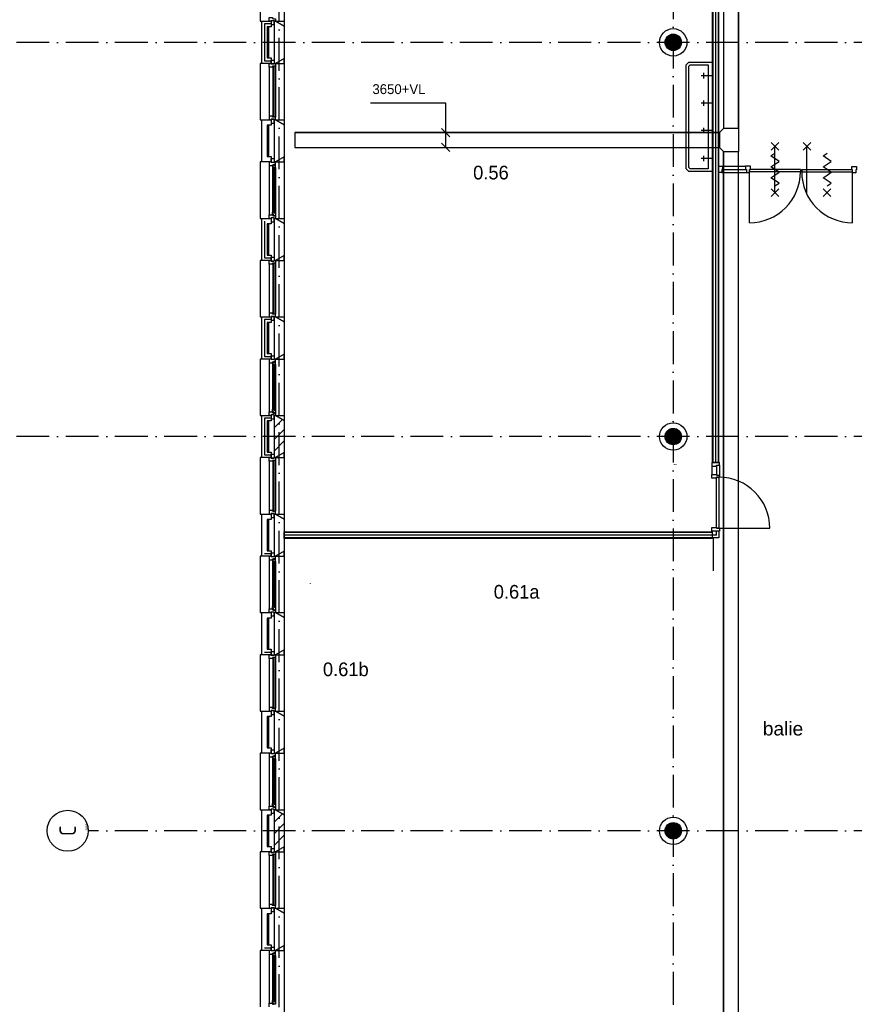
# Model space of a CAD drawing. Header units: millimetres. Extents: x -6587 to 170951, y 244 to 951952.
# Tile 3 of 102: x 12749 to 28002, y 16799 to 34782. Entities that reach past the tile are written whole.
import ezdxf
from ezdxf.enums import TextEntityAlignment as Align

# ---------------------------------------------------------------- set-up
doc = ezdxf.new("R2010")
doc.units = ezdxf.units.MM
doc.header["$LTSCALE"] = 100
doc.linetypes.add('DASHDOT', pattern=[9, 6, -1.5, 0, -1.5])
for name, color, linetype in [('AL$7----_STRAMIEN', 1, 'DASHDOT'), ('AL74----_INRSANITAIR', 7, 'CONTINUOUS'), ('ALN-----_BLOCKNAAM', 2, 'CONTINUOUS'), ('BOUW', 8, 'CONTINUOUS'), ('EA61303-_ARCEER', 1, 'CONTINUOUS'), ('KABELGOOT', 8, 'CONTINUOUS'), ('TEKST35', 50, 'CONTINUOUS')]:
    doc.layers.add(name, color=color, linetype=linetype)
doc.styles.add('BURO-018', font='BUROFONT.shx', dxfattribs={"height": 180})
doc.styles.add('BURO-025', font='BUROFONT.shx', dxfattribs={"height": 250})
doc.styles.get("Standard").update_dxf_attribs({"font": 'iso.shx'})

# ---------------------------------------------------------------- blocks, each defined once
blk = doc.blocks.new('1010')
at = {"layer": 'AL$7----_STRAMIEN', "color": 7, "linetype": 'Continuous'}
blk.add_circle((0, 750), 750, dxfattribs=at)
at = {"layer": 'AL$7----_STRAMIEN', "color": 3, "linetype": 'Continuous'}
blk.add_attdef('STR-NAAM', text='', height=600, rotation=360, dxfattribs=at).set_placement((0, 750), align=Align.MIDDLE)
at = {"layer": 'ALN-----_BLOCKNAAM', "linetype": 'Continuous'}
blk.add_text('1010', height=100, dxfattribs=at).set_placement((0, 0))

msp = doc.modelspace()

# ---------------------------------------------------------------- hatches: boundary and pattern name
at = {"layer": 'BOUW'}
h = msp.add_hatch(dxfattribs=at)
h.set_pattern_fill('GEWPBET', color=256, scale=100, angle=90, style=0)
h.set_pattern_definition([(90, (24693.015, 34368.749), (-20, 1e-15), [])])
edge = h.paths.add_edge_path()
edge.add_arc((24693, 34368.7), 150, 0, 360)
h = msp.add_hatch(dxfattribs=at)
h.set_pattern_fill('PREFBET', color=256, style=0)
h.set_pattern_definition([(45, (17582.84, 26876.26), (-106.066, 106.066), [])])
h.paths.add_polyline_path([(17402.8, 27553.9), (17422.8, 27553.9), (17582.8, 27461.5), (17582.8, 26876.3), (17422.8, 26783.9), (17402.8, 26783.9)])
h = msp.add_hatch(dxfattribs=at)
h.set_pattern_fill('GEWPBET', color=256, scale=100, angle=90, style=0)
h.set_pattern_definition([(90, (24693.015, 27168.749), (-20, 1e-15), [])])
edge = h.paths.add_edge_path()
edge.add_arc((24693, 27168.7), 150, 0, 360)
h = msp.add_hatch(dxfattribs=at)
h.set_pattern_fill('GEWPBET', color=256, scale=100, angle=90, style=0)
h.set_pattern_definition([(90, (24693.015, 19968.749), (-20, 1e-15), [])])
edge = h.paths.add_edge_path()
edge.add_arc((24693, 19968.7), 150, 0, 360)
at = {"layer": 'EA61303-_ARCEER'}
h = msp.add_hatch(dxfattribs=at)
h.set_pattern_fill('LINE,N', color=256, scale=20, angle=45, style=0)
h.set_pattern_definition([(45, (17864, 25291.5), (-44.9013, 44.9013), [])])
edge = h.paths.add_edge_path()
edge.add_line((17864, 25259), (23708, 25259))
edge = h.paths.add_edge_path()
edge.add_line((23708, 25259), (23708, 25324))
edge = h.paths.add_edge_path()
edge.add_line((23708, 25324), (17864, 25324))
edge = h.paths.add_edge_path()
edge.add_line((17864, 25324), (17864, 25259))

# ---------------------------------------------------------------- linework, layer by layer
at = {"layer": 'AL$7----_STRAMIEN', "color": 1}
for p, q in [((17492.8, 5947), (17492.8, 77761.7)), ((24692.8, 77698.2), (24692.8, 12402.1)), ((37592.8, 34368.7), (11478.6, 34368.7)), ((37592.8, 34368.7), (11478.6, 34368.7)), ((37592.8, 27168.7), (11478.6, 27168.7)), ((37592.8, 27168.7), (11478.6, 27168.7)), ((37592.8, 19968.7), (14001, 19968.7))]:
    msp.add_line(p, q, dxfattribs=at)
at = {"layer": 'AL74----_INRSANITAIR', "color": 8, "linetype": 'Continuous'}
for p, q in [((24927.8, 33959.7), (24977.8, 34009.7)), ((24977.8, 34009.7), (25102.8, 34009.7)), ((25102.8, 34009.7), (25402.8, 34009.7)), ((24927.8, 32059.7), (24927.8, 33959.7)), ((24977.8, 33934.7), (25002.8, 33959.7)), ((24977.8, 32084.7), (24977.8, 33934.7)), ((25002.8, 33959.7), (25102.8, 33959.7)), ((25102.8, 33959.7), (25327.8, 33959.7)), ((25327.8, 33959.7), (25327.8, 32059.7)), ((25402.8, 33809.2), (25402.8, 31809.2)), ((24977.8, 32009.7), (24927.8, 32059.7)), ((25002.8, 32059.7), (24977.8, 32084.7)), ((25102.8, 32059.7), (25002.8, 32059.7)), ((25327.8, 32059.7), (25102.8, 32059.7)), ((25102.8, 32009.7), (24977.8, 32009.7)), ((25402.8, 32009.7), (25102.8, 32009.7))]:
    msp.add_line(p, q, dxfattribs=at)
for points in [[(25252.8, 33709.6), (25252.8, 33809.6)], [(25402.8, 33759.6), (25202.8, 33759.6)], [(25252.8, 33209.6), (25252.8, 33309.6)], [(25402.8, 33259.6), (25202.8, 33259.6)], [(25402.8, 32759.6), (25202.8, 32759.6)], [(25252.8, 32709.6), (25252.8, 32809.6)], [(25402.8, 32246.3), (25202.8, 32246.3)], [(25252.8, 32196.3), (25252.8, 32296.3)]]:
    msp.add_lwpolyline(points, dxfattribs=at)
at = {"layer": 'BOUW'}
for p, q in [((25402.8, 36373.9), (25402.8, 26694.9)), ((25417.8, 36373.9), (25417.8, 26694.9)), ((25465.3, 36373.9), (25465.3, 26694.9)), ((25512.8, 36373.9), (25512.8, 26694.9)), ((25527.8, 26694.9), (25527.8, 36373.9)), ((17172.8, 33983.9), (17172.8, 34753.9)), ((17172.8, 34753.9), (17341.8, 34753.9)), ((17341.8, 34753.9), (17341.8, 34653.9)), ((17222.8, 34703.9), (17222.8, 34033.9)), ((17341.8, 34703.9), (17222.8, 34703.9)), ((17272.8, 34653.9), (17272.8, 34083.9)), ((17341.8, 34653.9), (17272.8, 34653.9)), ((17302.8, 34083.9), (17302.8, 34653.9)), ((17222.8, 34033.9), (17341.8, 34033.9)), ((17272.8, 34083.9), (17341.8, 34083.9)), ((17341.8, 34083.9), (17341.8, 33983.9)), ((17341.8, 33983.9), (17172.8, 33983.9)), ((17172.8, 32953.9), (17341.8, 32953.9)), ((17172.8, 32183.9), (17172.8, 32953.9)), ((17341.8, 32953.9), (17341.8, 32853.9)), ((17402.8, 32183.9), (17402.8, 32953.9)), ((17402.8, 32953.9), (17422.8, 32953.9)), ((17422.8, 32953.9), (17582.8, 32861.5)), ((17272.8, 32853.9), (17272.8, 32283.9)), ((17341.8, 32853.9), (17272.8, 32853.9)), ((17302.8, 32283.9), (17302.8, 32853.9)), ((17402.8, 32283.9), (17402.8, 32853.9)), ((17582.8, 32861.5), (17582.8, 32276.3)), ((26620.3, 32400.4), (26480.3, 32540.4)), ((26480.3, 32400.4), (26620.3, 32540.4)), ((26550.3, 31620.4), (26550.3, 32470.4)), ((27206.4, 32400.4), (27066.4, 32540.4)), ((27066.4, 32400.4), (27206.4, 32540.4)), ((27136.4, 31620.4), (27136.4, 32470.4)), ((17272.8, 32283.9), (17341.8, 32283.9)), ((17341.8, 32283.9), (17341.8, 32183.9)), ((17582.8, 32276.3), (17422.8, 32183.9)), ((26475.3, 32295.4), (26550.3, 32345.4)), ((26625.3, 32195.4), (26475.3, 32295.4)), ((26550.3, 32145.4), (26625.3, 32195.4)), ((27430.3, 32295.4), (27505.3, 32345.4)), ((27580.3, 32195.4), (27430.3, 32295.4)), ((27505.3, 32145.4), (27580.3, 32195.4)), ((17341.8, 32183.9), (17172.8, 32183.9)), ((17422.8, 32183.9), (17402.8, 32183.9)), ((25594.8, 32108.4), (26012.3, 32108.4)), ((25594.8, 32045.4), (26012.3, 32045.4)), ((27015.3, 32045.4), (26085.3, 32045.4)), ((26475.3, 32095.4), (26550.3, 32145.4)), ((26625.3, 31995.4), (26475.3, 32095.4)), ((27015.3, 32045.4), (27015.3, 32005.4)), ((27040.3, 32045.4), (27970.3, 32045.4)), ((27040.3, 32045.4), (27040.3, 32005.4)), ((27430.3, 32095.4), (27505.3, 32145.4)), ((27580.3, 31995.4), (27430.3, 32095.4)), ((25577.8, 31994.4), (26029.3, 31994.4)), ((27015.3, 32005.4), (26085.3, 32005.4)), ((26475.3, 31895.4), (26550.3, 31945.4)), ((26625.3, 31795.4), (26475.3, 31895.4)), ((26550.3, 31945.4), (26625.3, 31995.4)), ((27040.3, 32005.4), (27015.3, 32005.4)), ((27040.3, 32005.4), (27970.3, 32005.4)), ((27430.3, 31895.4), (27505.3, 31945.4)), ((27580.3, 31795.4), (27430.3, 31895.4)), ((27505.3, 31945.4), (27580.3, 31995.4)), ((26620.3, 31550.4), (26480.3, 31690.4)), ((26480.3, 31550.4), (26620.3, 31690.4)), ((26550.3, 31745.4), (26625.3, 31795.4)), ((27575.3, 31550.4), (27435.3, 31690.4)), ((27435.3, 31550.4), (27575.3, 31690.4)), ((27505.3, 31745.4), (27580.3, 31795.4)), ((17172.8, 30383.9), (17172.8, 31153.9)), ((17172.8, 31153.9), (17341.8, 31153.9)), ((17341.8, 31153.9), (17341.8, 31053.9)), ((17402.8, 30383.9), (17402.8, 31153.9)), ((17402.8, 31153.9), (17422.8, 31153.9)), ((17422.8, 31153.9), (17582.8, 31061.5)), ((17222.8, 31103.9), (17222.8, 30433.9)), ((17222.8, 31103.9), (17222.8, 30433.9)), ((17272.8, 31053.9), (17272.8, 30483.9)), ((17341.8, 31053.9), (17272.8, 31053.9)), ((17302.8, 30483.9), (17302.8, 31053.9)), ((17402.8, 30483.9), (17402.8, 31053.9)), ((17582.8, 31061.5), (17582.8, 30476.3)), ((17222.8, 30433.9), (17341.8, 30433.9)), ((17272.8, 30483.9), (17341.8, 30483.9)), ((17341.8, 30483.9), (17341.8, 30383.9)), ((17582.8, 30476.3), (17422.8, 30383.9)), ((17341.8, 30383.9), (17172.8, 30383.9)), ((17422.8, 30383.9), (17402.8, 30383.9)), ((17172.8, 29353.9), (17341.8, 29353.9)), ((17172.8, 28583.9), (17172.8, 29353.9)), ((17341.8, 29353.9), (17341.8, 29253.9)), ((17402.8, 28583.9), (17402.8, 29353.9)), ((17402.8, 29353.9), (17422.8, 29353.9)), ((17422.8, 29353.9), (17582.8, 29261.5)), ((17222.8, 29303.9), (17222.8, 28633.9)), ((17222.8, 29303.9), (17222.8, 28633.9)), ((17341.8, 29303.9), (17222.8, 29303.9)), ((17272.8, 29253.9), (17272.8, 28683.9)), ((17341.8, 29253.9), (17272.8, 29253.9)), ((17302.8, 28683.9), (17302.8, 29253.9)), ((17402.8, 28683.9), (17402.8, 29253.9)), ((17582.8, 29261.5), (17582.8, 28676.3)), ((17222.8, 28633.9), (17341.8, 28633.9)), ((17272.8, 28683.9), (17341.8, 28683.9)), ((17341.8, 28683.9), (17341.8, 28583.9)), ((17582.8, 28676.3), (17422.8, 28583.9)), ((17341.8, 28583.9), (17172.8, 28583.9)), ((17422.8, 28583.9), (17402.8, 28583.9)), ((17172.8, 26783.9), (17172.8, 27553.9)), ((17172.8, 27553.9), (17341.8, 27553.9)), ((17341.8, 27553.9), (17341.8, 27453.9)), ((17222.8, 27503.9), (17222.8, 26833.9)), ((17341.8, 27503.9), (17222.8, 27503.9)), ((17272.8, 27453.9), (17272.8, 26883.9)), ((17341.8, 27453.9), (17272.8, 27453.9)), ((17302.8, 26883.9), (17302.8, 27453.9)), ((17222.8, 26833.9), (17341.8, 26833.9)), ((17272.8, 26883.9), (17341.8, 26883.9)), ((17341.8, 26883.9), (17341.8, 26783.9)), ((17341.8, 26783.9), (17172.8, 26783.9)), ((24707.1, 26665.4), (24707.1, 26660.4)), ((24742.1, 26665.4), (24742.1, 26660.4)), ((25402.8, 26694.9), (25527.8, 26694.9)), ((25483.8, 26427.9), (25523.8, 26427.9)), ((25483.8, 25493.9), (25483.8, 26427.9)), ((25523.8, 26427.9), (25523.8, 25493.9)), ((17172.8, 25753.9), (17341.8, 25753.9)), ((17172.8, 24983.9), (17172.8, 25753.9)), ((17341.8, 25753.9), (17341.8, 25653.9)), ((17272.8, 25653.9), (17272.8, 25083.9)), ((17341.8, 25653.9), (17272.8, 25653.9)), ((17302.8, 25083.9), (17302.8, 25653.9)), ((17582.8, 25306.4), (17582.8, 25431.4)), ((17582.8, 25431.4), (25402.8, 25431.4)), ((25402.8, 25416.4), (17582.8, 25416.4)), ((25483.8, 25368.9), (17582.8, 25368.9)), ((25395.8, 25443.9), (25395.8, 25510.9)), ((25395.8, 25510.9), (25483.8, 25510.9)), ((25534.8, 25443.9), (25395.8, 25443.9)), ((25402.8, 25431.4), (25402.8, 25306.4)), ((25483.8, 25510.9), (25483.8, 25493.9)), ((25523.8, 25493.9), (25483.8, 25493.9)), ((25483.8, 25493.9), (25534.8, 25493.9)), ((25483.8, 25368.9), (25483.8, 25444.1)), ((25523.8, 25493.9), (26457.8, 25493.9)), ((25523.8, 25441.8), (25523.8, 25321.4)), ((25534.8, 25493.9), (25534.8, 25443.9)), ((25523.8, 25321.4), (17582.8, 25321.4)), ((25402.8, 25306.4), (17582.8, 25306.4)), ((17222.8, 25033.9), (17341.8, 25033.9)), ((17222.8, 25033.9), (17341.8, 25033.9)), ((17272.8, 25083.9), (17341.8, 25083.9)), ((17341.8, 25083.9), (17341.8, 24983.9)), ((17341.8, 24983.9), (17172.8, 24983.9)), ((18058.8, 24482.5), (18058.8, 24477.5)), ((17172.8, 23183.9), (17172.8, 23953.9)), ((17172.8, 23953.9), (17341.8, 23953.9)), ((17341.8, 23953.9), (17341.8, 23853.9)), ((17272.8, 23853.9), (17272.8, 23283.9)), ((17341.8, 23853.9), (17272.8, 23853.9)), ((17302.8, 23283.9), (17302.8, 23853.9)), ((17222.8, 23233.9), (17341.8, 23233.9)), ((17272.8, 23283.9), (17341.8, 23283.9)), ((17341.8, 23283.9), (17341.8, 23183.9)), ((17341.8, 23183.9), (17172.8, 23183.9)), ((17172.8, 22153.9), (17341.8, 22153.9)), ((17172.8, 21383.9), (17172.8, 22153.9)), ((17341.8, 22153.9), (17341.8, 22053.9)), ((17402.8, 21383.9), (17402.8, 22153.9)), ((17402.8, 22153.9), (17422.8, 22153.9)), ((17422.8, 22153.9), (17582.8, 22061.5)), ((17272.8, 22053.9), (17272.8, 21483.9)), ((17341.8, 22053.9), (17272.8, 22053.9)), ((17302.8, 21483.9), (17302.8, 22053.9)), ((17402.8, 21483.9), (17402.8, 22053.9)), ((17582.8, 22061.5), (17582.8, 21476.3)), ((17272.8, 21483.9), (17341.8, 21483.9)), ((17341.8, 21483.9), (17341.8, 21383.9)), ((17341.8, 21444.9), (17397.8, 21444.9)), ((17341.8, 21373.9), (17341.8, 21444.9)), ((17397.8, 21444.9), (17397.8, 21373.9)), ((17582.8, 21476.3), (17422.8, 21383.9)), ((17582.8, 21476.3), (17422.8, 21383.9)), ((17582.8, 21476.3), (17582.8, 20261.5)), ((17582.8, 21383.9), (17582.8, 21476.3)), ((17142.8, 21383.9), (17142.8, 20353.9)), ((17172.8, 21383.9), (17142.8, 21383.9)), ((17341.8, 21383.9), (17172.8, 21383.9)), ((17308.8, 21383.9), (17308.8, 21316.9)), ((17341.8, 21383.9), (17308.8, 21383.9)), ((17308.8, 21316.9), (17371.8, 21316.9)), ((17308.8, 21316.9), (17308.8, 20420.9)), ((17341.8, 21373.9), (17341.8, 21383.9)), ((17397.8, 21373.9), (17341.8, 21373.9)), ((17397.8, 21373.9), (17341.8, 21373.9)), ((17371.8, 21333.9), (17386.8, 21333.9)), ((17371.8, 21316.9), (17371.8, 21333.9)), ((17371.8, 21322.2), (17371.8, 21316.9)), ((17386.8, 21322.2), (17371.8, 21322.2)), ((17371.8, 21316.9), (17371.8, 21269.8)), ((17371.8, 21269.8), (17384.8, 21267.7)), ((17371.8, 21269.8), (17371.8, 20468)), ((17384.8, 21284.7), (17425.8, 21284.7)), ((17384.8, 21267.7), (17384.8, 21284.7)), ((17386.8, 21339.9), (17422.8, 21339.9)), ((17386.8, 21333.9), (17386.8, 21339.9)), ((17386.8, 21314.2), (17386.8, 21322.2)), ((17391.8, 21314.2), (17386.8, 21314.2)), ((17386.8, 21282.7), (17386.8, 20455.1)), ((17407.8, 21282.7), (17386.8, 21282.7)), ((17391.8, 21336.7), (17391.8, 21314.2)), ((17421.6, 21336.7), (17391.8, 21336.7)), ((17397.8, 21383.9), (17397.8, 21373.9)), ((17422.8, 21383.9), (17397.8, 21383.9)), ((17422.8, 21383.9), (17402.8, 21383.9)), ((17407.8, 20455.1), (17407.8, 21282.7)), ((17410, 21284.7), (17410, 21267.7)), ((17423.5, 21284.7), (17410, 21284.7)), ((17410, 21267.7), (17423.5, 21267.7)), ((17421.6, 21329.6), (17421.6, 21336.7)), ((17425.8, 21327.2), (17421.6, 21329.6)), ((17422.8, 21383.9), (17582.8, 21383.9)), ((17422.8, 21339.9), (17422.8, 21383.9)), ((17423.5, 21267.7), (17423.5, 21284.7)), ((17425.8, 21284.7), (17425.8, 21327.2)), ((17425.8, 21284.7), (17425.8, 20453.1)), ((17142.8, 20353.9), (17172.8, 20353.9)), ((17172.8, 19583.9), (17172.8, 20353.9)), ((17172.8, 20353.9), (17341.8, 20353.9)), ((17308.8, 20420.9), (17371.8, 20420.9)), ((17308.8, 20353.9), (17308.8, 20420.9)), ((17341.8, 20353.9), (17308.8, 20353.9)), ((17341.8, 20363.9), (17341.8, 20292.9)), ((17397.8, 20363.9), (17341.8, 20363.9)), ((17341.8, 20363.9), (17341.8, 20353.9)), ((17397.8, 20363.9), (17341.8, 20363.9)), ((17341.8, 20353.9), (17341.8, 20253.9)), ((17371.8, 20468), (17384.8, 20470.1)), ((17371.8, 20420.9), (17371.8, 20468)), ((17371.8, 20420.9), (17371.8, 20403.9)), ((17371.8, 20415.6), (17371.8, 20420.9)), ((17386.8, 20415.6), (17371.8, 20415.6)), ((17371.8, 20403.9), (17386.8, 20403.9)), ((17384.8, 20470.1), (17384.8, 20453.1)), ((17384.8, 20453.1), (17425.8, 20453.1)), ((17386.8, 20455.1), (17407.8, 20455.1)), ((17386.8, 20423.6), (17386.8, 20415.6)), ((17391.8, 20423.6), (17386.8, 20423.6)), ((17386.8, 20403.9), (17386.8, 20397.9)), ((17386.8, 20397.9), (17422.8, 20397.9)), ((17391.8, 20401.1), (17391.8, 20423.6)), ((17421.6, 20401.1), (17391.8, 20401.1)), ((17397.8, 20292.9), (17397.8, 20363.9)), ((17397.8, 20353.9), (17397.8, 20363.9)), ((17422.8, 20353.9), (17397.8, 20353.9)), ((17402.8, 19583.9), (17402.8, 20353.9)), ((17402.8, 20353.9), (17422.8, 20353.9)), ((17402.8, 20344.8), (17411.9, 20353.9)), ((17410, 20470.1), (17423.5, 20470.1)), ((17410, 20453.1), (17410, 20470.1)), ((17423.5, 20453.1), (17410, 20453.1)), ((17425.8, 20410.6), (17421.6, 20408.1)), ((17421.6, 20408.1), (17421.6, 20401.1)), ((17422.8, 20397.9), (17422.8, 20353.9)), ((17582.8, 20261.5), (17422.8, 20353.9)), ((17422.8, 20353.9), (17582.8, 20353.9)), ((17422.8, 20353.9), (17582.8, 20261.5)), ((17423.5, 20470.1), (17423.5, 20453.1)), ((17425.8, 20453.1), (17425.8, 20410.6)), ((17582.8, 20353.9), (17582.8, 20261.5)), ((17272.8, 20253.9), (17272.8, 19683.9)), ((17341.8, 20253.9), (17272.8, 20253.9)), ((17302.8, 19683.9), (17302.8, 20253.9)), ((17341.8, 20292.9), (17397.8, 20292.9)), ((17402.8, 20132.7), (17550.4, 20280.2)), ((17402.8, 19683.9), (17402.8, 20253.9)), ((17582.8, 20261.5), (17582.8, 19676.3)), ((17402.8, 19920.5), (17582.8, 20100.5)), ((17402.8, 19708.4), (17582.8, 19888.4)), ((17272.8, 19683.9), (17341.8, 19683.9)), ((17341.8, 19683.9), (17341.8, 19583.9)), ((17341.8, 19644.9), (17397.8, 19644.9)), ((17341.8, 19573.9), (17341.8, 19644.9)), ((17397.8, 19644.9), (17397.8, 19573.9)), ((17582.8, 19676.3), (17422.8, 19583.9)), ((17582.8, 19676.3), (17422.8, 19583.9)), ((17582.8, 19583.9), (17582.8, 19676.3)), ((17582.8, 19676.3), (17582.8, 18461.5)), ((17142.8, 19583.9), (17142.8, 18553.9)), ((17172.8, 19583.9), (17142.8, 19583.9)), ((17341.8, 19583.9), (17172.8, 19583.9)), ((17308.8, 19583.9), (17341.8, 19583.9)), ((17308.8, 19516.9), (17308.8, 19583.9)), ((17308.8, 19516.9), (17308.8, 19516.9)), ((17308.8, 19516.9), (17308.8, 19516.9)), ((17308.8, 19516.9), (17308.8, 19516.9)), ((17308.8, 19516.9), (17308.8, 19516.9)), ((17371.8, 19516.9), (17308.8, 19516.9)), ((17308.8, 19516.9), (17308.8, 18620.9)), ((17341.8, 19583.9), (17341.8, 19573.9)), ((17341.8, 19573.9), (17397.8, 19573.9)), ((17397.8, 19573.9), (17341.8, 19573.9)), ((17371.8, 19533.9), (17371.8, 19516.9)), ((17422.8, 19533.9), (17371.8, 19533.9)), ((17375.8, 19528.9), (17375.8, 18608.9)), ((17396.8, 19528.9), (17375.8, 19528.9)), ((17396.8, 18608.9), (17396.8, 19528.9)), ((17397.8, 19583.9), (17422.8, 19583.9)), ((17397.8, 19583.9), (17397.8, 19583.9)), ((17397.8, 19573.9), (17397.8, 19583.9)), ((17422.8, 19583.9), (17402.8, 19583.9)), ((17422.8, 19583.9), (17422.8, 19533.9)), ((17422.8, 19583.9), (17582.8, 19583.9)), ((17422.8, 19533.9), (17422.8, 19533.9)), ((17422.8, 19533.9), (17422.8, 18603.9)), ((17142.8, 18553.9), (17172.8, 18553.9)), ((17172.8, 18553.9), (17341.8, 18553.9)), ((17172.8, 17783.9), (17172.8, 18553.9)), ((17308.8, 18620.9), (17308.8, 18553.9)), ((17308.8, 18620.9), (17308.8, 18620.9)), ((17308.8, 18620.9), (17308.8, 18620.9)), ((17308.8, 18620.9), (17308.8, 18620.9)), ((17308.8, 18620.9), (17308.8, 18620.9)), ((17371.8, 18620.9), (17308.8, 18620.9)), ((17308.8, 18553.9), (17341.8, 18553.9)), ((17341.8, 18563.9), (17397.8, 18563.9)), ((17341.8, 18553.9), (17341.8, 18563.9)), ((17341.8, 18563.9), (17341.8, 18492.9)), ((17397.8, 18563.9), (17341.8, 18563.9)), ((17341.8, 18553.9), (17341.8, 18453.9)), ((17371.8, 18603.9), (17371.8, 18620.9)), ((17422.8, 18603.9), (17371.8, 18603.9)), ((17375.8, 18608.9), (17396.8, 18608.9)), ((17397.8, 18563.9), (17397.8, 18553.9)), ((17397.8, 18492.9), (17397.8, 18563.9)), ((17397.8, 18553.9), (17422.8, 18553.9)), ((17397.8, 18553.9), (17397.8, 18553.9)), ((17402.8, 17783.9), (17402.8, 18553.9)), ((17402.8, 18553.9), (17422.8, 18553.9)), ((17422.8, 18553.9), (17422.8, 18603.9)), ((17422.8, 18603.9), (17422.8, 18603.9)), ((17582.8, 18461.5), (17422.8, 18553.9)), ((17422.8, 18553.9), (17582.8, 18553.9)), ((17422.8, 18553.9), (17582.8, 18461.5)), ((17582.8, 18553.9), (17582.8, 18461.5)), ((17272.8, 18453.9), (17272.8, 17883.9)), ((17341.8, 18453.9), (17272.8, 18453.9)), ((17302.8, 17883.9), (17302.8, 18453.9)), ((17341.8, 18492.9), (17397.8, 18492.9)), ((17402.8, 17883.9), (17402.8, 18453.9)), ((17582.8, 18461.5), (17582.8, 17876.3)), ((17222.8, 17833.9), (17341.8, 17833.9)), ((17222.8, 17833.9), (17341.8, 17833.9)), ((17272.8, 17883.9), (17341.8, 17883.9)), ((17341.8, 17883.9), (17341.8, 17783.9)), ((17341.8, 17844.9), (17397.8, 17844.9)), ((17341.8, 17773.9), (17341.8, 17844.9)), ((17397.8, 17844.9), (17397.8, 17773.9)), ((17582.8, 17876.3), (17422.8, 17783.9)), ((17582.8, 17876.3), (17422.8, 17783.9)), ((17582.8, 17876.3), (17582.8, 16661.5)), ((17582.8, 17783.9), (17582.8, 17876.3)), ((17142.8, 17783.9), (17142.8, 16753.9)), ((17172.8, 17783.9), (17142.8, 17783.9)), ((17341.8, 17783.9), (17172.8, 17783.9)), ((17308.8, 17783.9), (17308.8, 17716.9)), ((17341.8, 17783.9), (17308.8, 17783.9)), ((17308.8, 17716.9), (17371.8, 17716.9)), ((17308.8, 17716.9), (17308.8, 16820.9)), ((17341.8, 17773.9), (17341.8, 17783.9)), ((17397.8, 17773.9), (17341.8, 17773.9)), ((17397.8, 17773.9), (17341.8, 17773.9)), ((17371.8, 17733.9), (17386.8, 17733.9)), ((17371.8, 17716.9), (17371.8, 17733.9)), ((17371.8, 17722.2), (17371.8, 17716.9)), ((17386.8, 17722.2), (17371.8, 17722.2)), ((17371.8, 17716.9), (17371.8, 17669.8)), ((17371.8, 17669.8), (17384.8, 17667.7)), ((17371.8, 17669.8), (17371.8, 16868)), ((17384.8, 17684.7), (17425.8, 17684.7)), ((17384.8, 17667.7), (17384.8, 17684.7)), ((17386.8, 17739.9), (17422.8, 17739.9)), ((17386.8, 17733.9), (17386.8, 17739.9)), ((17386.8, 17714.2), (17386.8, 17722.2)), ((17391.8, 17714.2), (17386.8, 17714.2)), ((17386.8, 17682.7), (17386.8, 16855.1)), ((17407.8, 17682.7), (17386.8, 17682.7)), ((17391.8, 17736.7), (17391.8, 17714.2)), ((17421.6, 17736.7), (17391.8, 17736.7)), ((17397.8, 17783.9), (17397.8, 17773.9)), ((17422.8, 17783.9), (17397.8, 17783.9)), ((17422.8, 17783.9), (17402.8, 17783.9)), ((17407.8, 16855.1), (17407.8, 17682.7)), ((17410, 17684.7), (17410, 17667.7)), ((17423.5, 17684.7), (17410, 17684.7)), ((17410, 17667.7), (17423.5, 17667.7)), ((17421.6, 17729.6), (17421.6, 17736.7)), ((17425.8, 17727.2), (17421.6, 17729.6)), ((17422.8, 17783.9), (17582.8, 17783.9)), ((17422.8, 17739.9), (17422.8, 17783.9)), ((17423.5, 17667.7), (17423.5, 17684.7)), ((17425.8, 17684.7), (17425.8, 17727.2)), ((17425.8, 17684.7), (17425.8, 16853.1)), ((17308.8, 16820.9), (17371.8, 16820.9)), ((17308.8, 16753.9), (17308.8, 16820.9)), ((17371.8, 16868), (17384.8, 16870.1)), ((17371.8, 16820.9), (17371.8, 16868)), ((17371.8, 16820.9), (17371.8, 16803.9)), ((17371.8, 16815.6), (17371.8, 16820.9)), ((17386.8, 16815.6), (17371.8, 16815.6)), ((17371.8, 16803.9), (17386.8, 16803.9)), ((17384.8, 16870.1), (17384.8, 16853.1)), ((17384.8, 16853.1), (17425.8, 16853.1)), ((17386.8, 16855.1), (17407.8, 16855.1)), ((17386.8, 16823.6), (17386.8, 16815.6)), ((17391.8, 16823.6), (17386.8, 16823.6)), ((17386.8, 16803.9), (17386.8, 16797.9)), ((17391.8, 16801.1), (17391.8, 16823.6)), ((17421.6, 16801.1), (17391.8, 16801.1)), ((17410, 16870.1), (17423.5, 16870.1)), ((17410, 16853.1), (17410, 16870.1)), ((17423.5, 16853.1), (17410, 16853.1)), ((17425.8, 16810.6), (17421.6, 16808.1)), ((17421.6, 16808.1), (17421.6, 16801.1)), ((17423.5, 16870.1), (17423.5, 16853.1)), ((17425.8, 16853.1), (17425.8, 16810.6))]:
    msp.add_line(p, q, dxfattribs=at)
for points in [[(17582.8, 35876.3), (17582.8, 34661.5)], [(17172.8, 35783.9), (17142.8, 35783.9), (17142.8, 34753.9), (17172.8, 34753.9)], [(17402.8, 34083.9), (17402.8, 34653.9)], [(17582.8, 34076.3), (17582.8, 32861.5)], [(17172.8, 33983.9), (17142.8, 33983.9), (17142.8, 32953.9), (17172.8, 32953.9)], [(17308.8, 33916.9), (17308.8, 33020.9)], [(17422.8, 33933.9), (17422.8, 33003.9)], [(17582.8, 32276.3), (17582.8, 31061.5)], [(17172.8, 32183.9), (17142.8, 32183.9), (17142.8, 31153.9), (17172.8, 31153.9)], [(17308.8, 32116.9), (17308.8, 31220.9)], [(17371.8, 32069.8), (17371.8, 31268)], [(17425.8, 32084.7), (17425.8, 31253.1)], [(25527.8, 31994.4), (25527.8, 32108.4), (25594.8, 32108.4), (25594.8, 32045.4), (25577.8, 32045.4), (25577.8, 31994.4), (25527.8, 31994.4)], [(26029.3, 31994.4), (26085.3, 31994.4), (26085.3, 32045.4), (26102.3, 32045.4), (26102.3, 32108.4), (26012.3, 32108.4), (26012.3, 32045.4), (26029.3, 32045.4), (26029.3, 31994.4), (26085.3, 31994.4)], [(28026.3, 31988.3), (27970.3, 31988.3), (27970.3, 32039.3), (27953.3, 32039.3), (27953.3, 32102.3), (28043.3, 32102.3), (28043.3, 32039.3), (28026.3, 32039.3), (28026.3, 31988.3), (27970.3, 31988.3)], [(26085.3, 31071.4), (26085.3, 32005.4)], [(27970.3, 31071.4), (27970.3, 32005.4)], [(17582.8, 30476.3), (17582.8, 29261.5)], [(17172.8, 30383.9), (17142.8, 30383.9), (17142.8, 29353.9), (17172.8, 29353.9)], [(17308.8, 30316.9), (17308.8, 29420.9)], [(17422.8, 30333.9), (17422.8, 29403.9)], [(17582.8, 28676.3), (17582.8, 27461.5)], [(17172.8, 28583.9), (17142.8, 28583.9), (17142.8, 27553.9), (17172.8, 27553.9)], [(17308.8, 28516.9), (17308.8, 27620.9)], [(17371.8, 28469.8), (17371.8, 27668)], [(17425.8, 28484.7), (17425.8, 27653.1)], [(17402.8, 26883.9), (17402.8, 27453.9)], [(17582.8, 26876.3), (17582.8, 25661.5)], [(17172.8, 26783.9), (17142.8, 26783.9), (17142.8, 25753.9), (17172.8, 25753.9)], [(17308.8, 26716.9), (17308.8, 25820.9)], [(17422.8, 26733.9), (17422.8, 25803.9)], [(25395.8, 26627.9), (25395.8, 26477.9)], [(25483.8, 26627.9), (25483.8, 26477.9)], [(25534.8, 26644.9), (25534.8, 26460.9)], [(25534.8, 26460.9), (25534.8, 26427.9), (25483.8, 26427.9), (25483.8, 26410.9), (25395.8, 26410.9), (25395.8, 26477.9), (25483.8, 26477.9), (25483.8, 26460.9), (25534.8, 26460.9), (25534.8, 26427.9)], [(17402.8, 25083.9), (17402.8, 25653.9)], [(17582.8, 25076.3), (17582.8, 23861.5)], [(17172.8, 24983.9), (17142.8, 24983.9), (17142.8, 23953.9), (17172.8, 23953.9)], [(17308.8, 24916.9), (17308.8, 24020.9)], [(17371.8, 24869.8), (17371.8, 24068)], [(17425.8, 24884.7), (17425.8, 24053.1)], [(17402.8, 23283.9), (17402.8, 23853.9)], [(17582.8, 23276.3), (17582.8, 22061.5)], [(17172.8, 23183.9), (17142.8, 23183.9), (17142.8, 22153.9), (17172.8, 22153.9)], [(17308.8, 23116.9), (17308.8, 22220.9)], [(17422.8, 23133.9), (17422.8, 22203.9)]]:
    msp.add_lwpolyline(points, dxfattribs=at)
for points in [[(17422.8, 34753.9), (17397.8, 34753.9), (17397.8, 34763.9), (17341.8, 34763.9), (17341.8, 34753.9), (17308.8, 34753.9), (17308.8, 34820.9), (17371.8, 34820.9), (17371.8, 34803.9), (17386.8, 34803.9), (17386.8, 34797.9), (17422.8, 34797.9)], [(17397.8, 34763.9), (17341.8, 34763.9), (17341.8, 34692.9), (17397.8, 34692.9)], [(17402.8, 34753.9), (17422.8, 34753.9), (17582.8, 34661.5), (17582.8, 34076.3), (17422.8, 33983.9), (17402.8, 33983.9)], [(17422.8, 34753.9), (17582.8, 34753.9), (17582.8, 34661.5)], [(17397.8, 33973.9), (17341.8, 33973.9), (17341.8, 34044.9), (17397.8, 34044.9)], [(17422.8, 33983.9), (17582.8, 33983.9), (17582.8, 34076.3)], [(17422.8, 33933.9), (17422.8, 33933.9), (17371.8, 33933.9), (17371.8, 33916.9), (17308.8, 33916.9), (17308.8, 33916.9), (17308.8, 33916.9), (17308.8, 33916.9), (17308.8, 33916.9), (17308.8, 33983.9), (17341.8, 33983.9), (17341.8, 33973.9), (17397.8, 33973.9), (17397.8, 33983.9), (17397.8, 33983.9), (17422.8, 33983.9)], [(17396.8, 33928.9), (17375.8, 33928.9), (17375.8, 33008.9), (17396.8, 33008.9)], [(17422.8, 33003.9), (17422.8, 33003.9), (17371.8, 33003.9), (17371.8, 33020.9), (17308.8, 33020.9), (17308.8, 33020.9), (17308.8, 33020.9), (17308.8, 33020.9), (17308.8, 33020.9), (17308.8, 32953.9), (17341.8, 32953.9), (17341.8, 32963.9), (17397.8, 32963.9), (17397.8, 32953.9), (17397.8, 32953.9), (17422.8, 32953.9)], [(17397.8, 32963.9), (17341.8, 32963.9), (17341.8, 32892.9), (17397.8, 32892.9)], [(17422.8, 32953.9), (17582.8, 32953.9), (17582.8, 32861.5)], [(17397.8, 32173.9), (17341.8, 32173.9), (17341.8, 32244.9), (17397.8, 32244.9)], [(17422.8, 32183.9), (17582.8, 32183.9), (17582.8, 32276.3)], [(17422.8, 32183.9), (17397.8, 32183.9), (17397.8, 32173.9), (17341.8, 32173.9), (17341.8, 32183.9), (17308.8, 32183.9), (17308.8, 32116.9), (17371.8, 32116.9), (17371.8, 32133.9), (17386.8, 32133.9), (17386.8, 32139.9), (17422.8, 32139.9)], [(17425.8, 32127.2), (17421.6, 32129.6), (17421.6, 32136.7), (17391.8, 32136.7), (17391.8, 32114.2), (17386.8, 32114.2), (17386.8, 32122.2), (17371.8, 32122.2), (17371.8, 32116.9), (17371.8, 32069.8), (17384.8, 32067.7), (17384.8, 32084.7), (17425.8, 32084.7)], [(17407.8, 32082.7), (17386.8, 32082.7), (17386.8, 31255.1), (17407.8, 31255.1)], [(17423.5, 32084.7), (17410, 32084.7), (17410, 32067.7), (17423.5, 32067.7)], [(17422.8, 31153.9), (17397.8, 31153.9), (17397.8, 31163.9), (17341.8, 31163.9), (17341.8, 31153.9), (17308.8, 31153.9), (17308.8, 31220.9), (17371.8, 31220.9), (17371.8, 31203.9), (17386.8, 31203.9), (17386.8, 31197.9), (17422.8, 31197.9)], [(17397.8, 31163.9), (17341.8, 31163.9), (17341.8, 31092.9), (17397.8, 31092.9)], [(17425.8, 31210.6), (17421.6, 31208.1), (17421.6, 31201.1), (17391.8, 31201.1), (17391.8, 31223.6), (17386.8, 31223.6), (17386.8, 31215.6), (17371.8, 31215.6), (17371.8, 31220.9), (17371.8, 31268), (17384.8, 31270.1), (17384.8, 31253.1), (17425.8, 31253.1)], [(17423.5, 31253.1), (17410, 31253.1), (17410, 31270.1), (17423.5, 31270.1)], [(17422.8, 31153.9), (17582.8, 31153.9), (17582.8, 31061.5)], [(17397.8, 30373.9), (17341.8, 30373.9), (17341.8, 30444.9), (17397.8, 30444.9)], [(17422.8, 30383.9), (17582.8, 30383.9), (17582.8, 30476.3)], [(17422.8, 30333.9), (17422.8, 30333.9), (17371.8, 30333.9), (17371.8, 30316.9), (17308.8, 30316.9), (17308.8, 30316.9), (17308.8, 30316.9), (17308.8, 30316.9), (17308.8, 30316.9), (17308.8, 30383.9), (17341.8, 30383.9), (17341.8, 30373.9), (17397.8, 30373.9), (17397.8, 30383.9), (17397.8, 30383.9), (17422.8, 30383.9)], [(17396.8, 30328.9), (17375.8, 30328.9), (17375.8, 29408.9), (17396.8, 29408.9)], [(17422.8, 29403.9), (17422.8, 29403.9), (17371.8, 29403.9), (17371.8, 29420.9), (17308.8, 29420.9), (17308.8, 29420.9), (17308.8, 29420.9), (17308.8, 29420.9), (17308.8, 29420.9), (17308.8, 29353.9), (17341.8, 29353.9), (17341.8, 29363.9), (17397.8, 29363.9), (17397.8, 29353.9), (17397.8, 29353.9), (17422.8, 29353.9)], [(17397.8, 29363.9), (17341.8, 29363.9), (17341.8, 29292.9), (17397.8, 29292.9)], [(17422.8, 29353.9), (17582.8, 29353.9), (17582.8, 29261.5)], [(17397.8, 28573.9), (17341.8, 28573.9), (17341.8, 28644.9), (17397.8, 28644.9)], [(17422.8, 28583.9), (17582.8, 28583.9), (17582.8, 28676.3)], [(17422.8, 28583.9), (17397.8, 28583.9), (17397.8, 28573.9), (17341.8, 28573.9), (17341.8, 28583.9), (17308.8, 28583.9), (17308.8, 28516.9), (17371.8, 28516.9), (17371.8, 28533.9), (17386.8, 28533.9), (17386.8, 28539.9), (17422.8, 28539.9)], [(17425.8, 28527.2), (17421.6, 28529.6), (17421.6, 28536.7), (17391.8, 28536.7), (17391.8, 28514.2), (17386.8, 28514.2), (17386.8, 28522.2), (17371.8, 28522.2), (17371.8, 28516.9), (17371.8, 28469.8), (17384.8, 28467.7), (17384.8, 28484.7), (17425.8, 28484.7)], [(17407.8, 28482.7), (17386.8, 28482.7), (17386.8, 27655.1), (17407.8, 27655.1)], [(17423.5, 28484.7), (17410, 28484.7), (17410, 28467.7), (17423.5, 28467.7)], [(17422.8, 27553.9), (17397.8, 27553.9), (17397.8, 27563.9), (17341.8, 27563.9), (17341.8, 27553.9), (17308.8, 27553.9), (17308.8, 27620.9), (17371.8, 27620.9), (17371.8, 27603.9), (17386.8, 27603.9), (17386.8, 27597.9), (17422.8, 27597.9)], [(17397.8, 27563.9), (17341.8, 27563.9), (17341.8, 27492.9), (17397.8, 27492.9)], [(17425.8, 27610.6), (17421.6, 27608.1), (17421.6, 27601.1), (17391.8, 27601.1), (17391.8, 27623.6), (17386.8, 27623.6), (17386.8, 27615.6), (17371.8, 27615.6), (17371.8, 27620.9), (17371.8, 27668), (17384.8, 27670.1), (17384.8, 27653.1), (17425.8, 27653.1)], [(17402.8, 27553.9), (17422.8, 27553.9), (17582.8, 27461.5), (17582.8, 26876.3), (17422.8, 26783.9), (17402.8, 26783.9)], [(17423.5, 27653.1), (17410, 27653.1), (17410, 27670.1), (17423.5, 27670.1)], [(17422.8, 27553.9), (17582.8, 27553.9), (17582.8, 27461.5)], [(17397.8, 26773.9), (17341.8, 26773.9), (17341.8, 26844.9), (17397.8, 26844.9)], [(17422.8, 26783.9), (17582.8, 26783.9), (17582.8, 26876.3)], [(17422.8, 26733.9), (17422.8, 26733.9), (17371.8, 26733.9), (17371.8, 26716.9), (17308.8, 26716.9), (17308.8, 26716.9), (17308.8, 26716.9), (17308.8, 26716.9), (17308.8, 26716.9), (17308.8, 26783.9), (17341.8, 26783.9), (17341.8, 26773.9), (17397.8, 26773.9), (17397.8, 26783.9), (17397.8, 26783.9), (17422.8, 26783.9)], [(17396.8, 26728.9), (17375.8, 26728.9), (17375.8, 25808.9), (17396.8, 25808.9)], [(25483.8, 26627.9), (25483.8, 26644.9), (25534.8, 26644.9), (25534.8, 26694.9), (25395.8, 26694.9), (25395.8, 26627.9)], [(17422.8, 25803.9), (17422.8, 25803.9), (17371.8, 25803.9), (17371.8, 25820.9), (17308.8, 25820.9), (17308.8, 25820.9), (17308.8, 25820.9), (17308.8, 25820.9), (17308.8, 25820.9), (17308.8, 25753.9), (17341.8, 25753.9), (17341.8, 25763.9), (17397.8, 25763.9), (17397.8, 25753.9), (17397.8, 25753.9), (17422.8, 25753.9)], [(17397.8, 25763.9), (17341.8, 25763.9), (17341.8, 25692.9), (17397.8, 25692.9)], [(17402.8, 25753.9), (17422.8, 25753.9), (17582.8, 25661.5), (17582.8, 25076.3), (17422.8, 24983.9), (17402.8, 24983.9)], [(17422.8, 25753.9), (17582.8, 25753.9), (17582.8, 25661.5)], [(17397.8, 24973.9), (17341.8, 24973.9), (17341.8, 25044.9), (17397.8, 25044.9)], [(17422.8, 24983.9), (17582.8, 24983.9), (17582.8, 25076.3)], [(17422.8, 24983.9), (17397.8, 24983.9), (17397.8, 24973.9), (17341.8, 24973.9), (17341.8, 24983.9), (17308.8, 24983.9), (17308.8, 24916.9), (17371.8, 24916.9), (17371.8, 24933.9), (17386.8, 24933.9), (17386.8, 24939.9), (17422.8, 24939.9)], [(17425.8, 24927.2), (17421.6, 24929.6), (17421.6, 24936.7), (17391.8, 24936.7), (17391.8, 24914.2), (17386.8, 24914.2), (17386.8, 24922.2), (17371.8, 24922.2), (17371.8, 24916.9), (17371.8, 24869.8), (17384.8, 24867.7), (17384.8, 24884.7), (17425.8, 24884.7)], [(17407.8, 24882.7), (17386.8, 24882.7), (17386.8, 24055.1), (17407.8, 24055.1)], [(17423.5, 24884.7), (17410, 24884.7), (17410, 24867.7), (17423.5, 24867.7)], [(17422.8, 23953.9), (17397.8, 23953.9), (17397.8, 23963.9), (17341.8, 23963.9), (17341.8, 23953.9), (17308.8, 23953.9), (17308.8, 24020.9), (17371.8, 24020.9), (17371.8, 24003.9), (17386.8, 24003.9), (17386.8, 23997.9), (17422.8, 23997.9)], [(17397.8, 23963.9), (17341.8, 23963.9), (17341.8, 23892.9), (17397.8, 23892.9)], [(17425.8, 24010.6), (17421.6, 24008.1), (17421.6, 24001.1), (17391.8, 24001.1), (17391.8, 24023.6), (17386.8, 24023.6), (17386.8, 24015.6), (17371.8, 24015.6), (17371.8, 24020.9), (17371.8, 24068), (17384.8, 24070.1), (17384.8, 24053.1), (17425.8, 24053.1)], [(17402.8, 23953.9), (17422.8, 23953.9), (17582.8, 23861.5), (17582.8, 23276.3), (17422.8, 23183.9), (17402.8, 23183.9)], [(17423.5, 24053.1), (17410, 24053.1), (17410, 24070.1), (17423.5, 24070.1)], [(17422.8, 23953.9), (17582.8, 23953.9), (17582.8, 23861.5)], [(17397.8, 23173.9), (17341.8, 23173.9), (17341.8, 23244.9), (17397.8, 23244.9)], [(17422.8, 23183.9), (17582.8, 23183.9), (17582.8, 23276.3)], [(17422.8, 23133.9), (17422.8, 23133.9), (17371.8, 23133.9), (17371.8, 23116.9), (17308.8, 23116.9), (17308.8, 23116.9), (17308.8, 23116.9), (17308.8, 23116.9), (17308.8, 23116.9), (17308.8, 23183.9), (17341.8, 23183.9), (17341.8, 23173.9), (17397.8, 23173.9), (17397.8, 23183.9), (17397.8, 23183.9), (17422.8, 23183.9)], [(17396.8, 23128.9), (17375.8, 23128.9), (17375.8, 22208.9), (17396.8, 22208.9)], [(17422.8, 22203.9), (17422.8, 22203.9), (17371.8, 22203.9), (17371.8, 22220.9), (17308.8, 22220.9), (17308.8, 22220.9), (17308.8, 22220.9), (17308.8, 22220.9), (17308.8, 22220.9), (17308.8, 22153.9), (17341.8, 22153.9), (17341.8, 22163.9), (17397.8, 22163.9), (17397.8, 22153.9), (17397.8, 22153.9), (17422.8, 22153.9)], [(17397.8, 22163.9), (17341.8, 22163.9), (17341.8, 22092.9), (17397.8, 22092.9)], [(17422.8, 22153.9), (17582.8, 22153.9), (17582.8, 22061.5)]]:
    msp.add_lwpolyline(points, close=True, dxfattribs=at)
for centre, radius in [((24693, 34368.7), 250), ((24693, 34368.7), 150), ((24693, 27168.7), 250), ((24693, 27168.7), 150), ((24693, 19968.7), 250), ((24693, 19968.7), 150)]:
    msp.add_circle(centre, radius, dxfattribs=at)
for centre, radius, start, end in [((26084.8, 32002), 930.6, 270.03613, 0.20977), ((27970.9, 32002), 930.6, 179.79023, 269.96387), ((25523.8, 25493.9), 934, 0, 90)]:
    msp.add_arc(centre, radius, start, end, dxfattribs=at)
at = {"layer": 'KABELGOOT', "color": 8}
for p, q in [((25612, 38186.9, 3650), (25612, 32794.9, 3650)), ((25612, 38186.9, 3710), (25612, 32794.9, 3710)), ((25882, 32794.9, 3710), (25882, 38186.9, 3710)), ((25882, 38186.9, 3650), (25882, 32794.9, 3650)), ((20534, 33257.9, 3650), (19159, 33257.9, 3650)), ((20534, 32449.9, 3650), (20534, 33257.9, 3650)), ((20609, 32644.9, 3650), (20459, 32794.9, 3650)), ((25537, 32719.9, 3650), (25612, 32794.9, 3650)), ((25882, 32794.9, 3650), (25612, 32794.9, 3650)), ((25612, 32794.9, 3650), (25612, 32794.9, 3650)), ((25882, 32794.9, 3650), (25882, 32584.9, 3650)), ((25537, 32719.9, 3710), (17775, 32719.9, 3710)), ((17775, 32719.9, 3650), (25537, 32719.9, 3650)), ((17835, 32719.9, 3650), (17775, 32719.9, 3650)), ((17775, 32719.9, 3650), (17775, 32449.9, 3650)), ((25537, 32719.9, 3650), (25537, 32449.9, 3650)), ((25537, 32719.9, 3650), (25537, 32719.9, 3650)), ((25882, 32584.9, 3650), (25882, 32374.9, 3650)), ((25882, 32584.9, 3650), (25882, 32584.9, 3650)), ((17775, 32449.9, 3650), (25537, 32449.9, 3650)), ((17775, 32449.9, 3710), (25537, 32449.9, 3710)), ((17775, 32449.9, 3650), (17835, 32449.9, 3650)), ((20609, 32374.9, 3650), (20459, 32524.9, 3650)), ((25612, 32374.9, 3650), (25537, 32449.9, 3650)), ((25537, 32449.9, 3650), (25537, 32449.9, 3650)), ((25612, 32374.9, 3710), (25612, 16437.4, 3710)), ((25612, 16368.8, 3650), (25612, 32374.9, 3650)), ((25612, 32374.9, 3650), (25882, 32374.9, 3650)), ((25612, 32374.9, 3650), (25612, 32374.9, 3650)), ((25882, 16437.4, 3650), (25882, 32374.9, 3650)), ((25882, 16368.8, 3710), (25882, 32374.9, 3710))]:
    msp.add_line(p, q, dxfattribs=at)
at = {"layer": 'TEKST35', "color": 254}
msp.add_line((25427.7, 24718.1), (25427.7, 25317), dxfattribs=at)

# ---------------------------------------------------------------- block references
at = {"layer": 'AL$7----_STRAMIEN', "xscale": 0.5, "yscale": 0.5, "zscale": 0.5, "rotation": 90}
msp.add_blockref('1010', (14001, 19968.7), dxfattribs=at).add_auto_attribs({'STR-NAAM': 'C'})

# ---------------------------------------------------------------- texts
at = {"layer": 'BOUW', "style": 'BURO-025'}
for s, p in [('0.56', (21035.4, 31864.9)), ('0.61a', (21412.4, 24208.5)), ('0.61b', (18290.6, 22792.8))]:
    msp.add_text(s, height=250, dxfattribs=at).set_placement(p)
at = {"layer": 'BOUW', "insert": (26329.8, 21959.2), "char_height": 250, "width": 3707, "attachment_point": 1}
msp.add_mtext('\\fArial|b0|i0|c0|p34;balie', dxfattribs=at)
at = {"layer": 'KABELGOOT', "color": 8, "style": 'BURO-018'}
msp.add_text('3650+VL', height=180, dxfattribs=at).set_placement((19680.1, 33513.9, 3650), align=Align.MIDDLE)
at = {"layer": 'KABELGOOT', "color": 8, "flags": 3}
msp.add_attdef('HULPSTUK', (25747, 32584.9, 3650), 'T-stuk C   270  270  270', height=1, dxfattribs=at)

doc.saveas('drawing.dxf')
